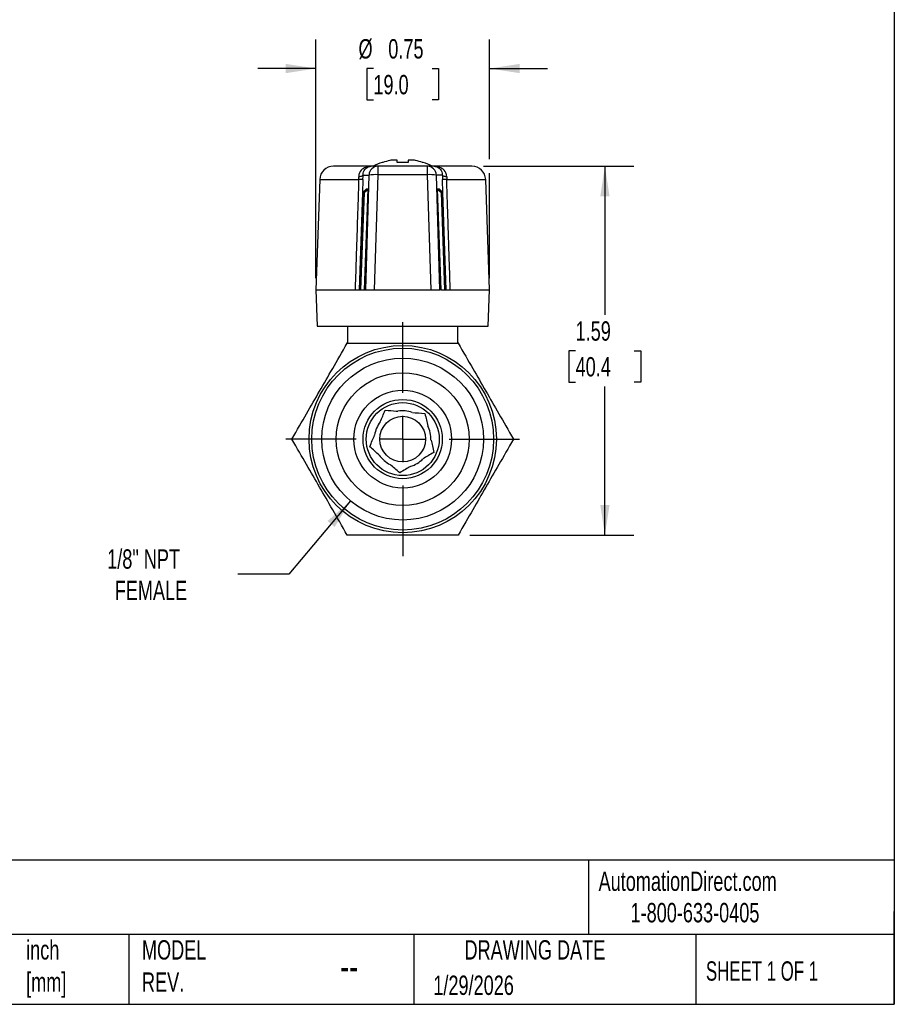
# Model space of a CAD drawing. Header units: inches. Extents: x 0.2 to 10.8, y 0.2 to 8.2.
# Tile 3 of 4: x 7 to 10.8, y 0.2 to 4.5. Entities that reach past the tile are written whole.
import ezdxf

# ---------------------------------------------------------------- set-up
doc = ezdxf.new("R2010")
doc.units = ezdxf.units.IN
doc.header["$MEASUREMENT"] = 0
doc.linetypes.add('SLD-Center', pattern=[0.75, 0.6, -0.05, 0.05, -0.05])
doc.linetypes.add('SLD-Solid', pattern=[0])
doc.layers.add('CENTER', color=40, linetype='SLD-Center')
doc.layers.add('DIMENSIONS', color=140, linetype='SLD-Solid', lineweight=25)
doc.layers.add('TEXT', color=140, linetype='SLD-Solid', lineweight=25)
doc.styles.add('SLDTEXTSTYLE0', font='TXT', dxfattribs={"width": 0.7})
doc.styles.add('SLDTEXTSTYLE1', font='TXT', dxfattribs={"width": 0.65})
doc.dimstyles.new('SLDDIMSTYLE0', dxfattribs={"dimtxt": 0.084961, "dimasz": 0.13, "dimexe": 0, "dimexo": 0.0625, "dimgap": 0.02124, "dimtad": 0, "dimtih": 1, "dimtoh": 1, "dimrnd": 1e-09, "dimdsep": 46, "dimtxsty": 'SLDTEXTSTYLE0', "dimsah": 1, "dimcen": 0.09, "dimadec": 0, "dimazin": 2, "dimtfac": 1, "dimtmove": 0, "dimatfit": 0, "dimfxl": 0, "dimfrac": 2, "dimtolj": 1, "dimtzin": 12, "dimarcsym": 0})
doc.dimstyles.new('SLDDIMSTYLE3', dxfattribs={"dimtxt": 0.084961, "dimasz": 0.13, "dimexe": 0, "dimexo": 0.0625, "dimgap": 0.02124, "dimtad": 0, "dimtih": 1, "dimtoh": 1, "dimrnd": 1e-09, "dimzin": 12, "dimdsep": 46, "dimtxsty": 'SLDTEXTSTYLE0', "dimsah": 1, "dimcen": 0.09, "dimadec": 0, "dimazin": 3, "dimtfac": 1, "dimtofl": 0, "dimtmove": 0, "dimatfit": 3, "dimfxl": 0, "dimfrac": 2, "dimtolj": 1, "dimtzin": 12, "dimarcsym": 0})
doc.dimstyles.new('SLDDIMSTYLE4', dxfattribs={"dimtxt": 0.084961, "dimasz": 0.13, "dimexe": 0, "dimexo": 0.0625, "dimgap": 0.02124, "dimtad": 0, "dimtih": 1, "dimtoh": 1, "dimrnd": 1e-09, "dimzin": 12, "dimdsep": 46, "dimtxsty": 'SLDTEXTSTYLE0', "dimsah": 1, "dimcen": 0, "dimadec": 0, "dimazin": 3, "dimtfac": 1, "dimtofl": 0, "dimtmove": 0, "dimatfit": 3, "dimfxl": 0, "dimfrac": 2, "dimtolj": 1, "dimtzin": 12, "dimarcsym": 0})

# ---------------------------------------------------------------- blocks, each defined once
blk = doc.blocks.new('_D_4')
at = {"layer": 'DIMENSIONS'}
for p, q in [((8.4077, 2.4181), (8.1413, 2.1022)), ((8.1413, 2.1022), (7.9225, 2.1022))]:
    blk.add_line(p, q, dxfattribs=at)
blk.add_solid([(8.4077, 2.4181), (8.3086, 2.3316), (8.3392, 2.3058)], dxfattribs=at)
at = {"layer": 'DIMENSIONS', "char_height": 0.08333, "attachment_point": 1, "style": 'SLDTEXTSTYLE0'}
for s, insert in [('1/8" NPT', (7.3595, 2.2096)), ('FEMALE', (7.3919, 2.0746))]:
    blk.add_mtext(s, dxfattribs=dict(at, insert=insert))
blk = doc.blocks.new('_D_5')
at = {"layer": 'DIMENSIONS'}
for p, q in [((8.9808, 3.8596), (9.6284, 3.8596)), ((9.5034, 3.8596), (9.5034, 3.2193)), ((9.3771, 3.0653), (9.3486, 3.0653)), ((9.3486, 3.0653), (9.3486, 2.9303)), ((9.6296, 3.0653), (9.6581, 3.0653)), ((9.6581, 3.0653), (9.6581, 2.9303)), ((9.3486, 2.9303), (9.3771, 2.9303)), ((9.6581, 2.9303), (9.6296, 2.9303)), ((9.5034, 2.271), (9.5034, 2.9112)), ((8.921, 2.271), (9.6284, 2.271))]:
    blk.add_line(p, q, dxfattribs=at)
for points in [[(9.5034, 3.8596), (9.4834, 3.7296), (9.5234, 3.7296)], [(9.5034, 2.271), (9.5234, 2.401), (9.4834, 2.401)]]:
    blk.add_solid(points, dxfattribs=at)
at = {"layer": 'DIMENSIONS', "char_height": 0.08333, "attachment_point": 1, "style": 'SLDTEXTSTYLE0'}
for s, insert in [('1.59', (9.3771, 3.1917)), ('40.4', (9.3771, 3.0377))]:
    blk.add_mtext(s, dxfattribs=dict(at, insert=insert))
blk = doc.blocks.new('_D_6')
at = {"layer": 'DIMENSIONS'}
for p, q in [((8.2583, 3.3781), (8.2583, 4.4056)), ((9.0064, 3.8896), (9.0064, 4.4056)), ((8.2583, 4.2806), (8.0083, 4.2806)), ((8.5061, 4.2806), (8.4776, 4.2806)), ((8.4776, 4.2806), (8.4776, 4.1456)), ((8.7586, 4.2806), (8.7871, 4.2806)), ((8.7871, 4.2806), (8.7871, 4.1456)), ((9.0064, 4.2806), (9.2564, 4.2806)), ((8.4776, 4.1456), (8.5061, 4.1456)), ((8.7871, 4.1456), (8.7586, 4.1456)), ((9.0064, 3.3781), (9.0064, 3.8296))]:
    blk.add_line(p, q, dxfattribs=at)
for points in [[(8.2583, 4.2806), (8.1283, 4.3006), (8.1283, 4.2606)], [(9.0064, 4.2806), (9.1364, 4.2606), (9.1364, 4.3006)]]:
    blk.add_solid(points, dxfattribs=at)
at = {"layer": 'DIMENSIONS', "char_height": 0.08333, "attachment_point": 1, "style": 'SLDTEXTSTYLE0'}
for s, insert in [('%%c', (8.442, 4.4071)), ('0.75', (8.5702, 4.4071)), ('19.0', (8.5061, 4.253))]:
    blk.add_mtext(s, dxfattribs=dict(at, insert=insert))
blk = doc.blocks.new('SW_CENTERMARKSYMBOL_0')
at = {"layer": 'CENTER', "color": 0}
for p, q in [((0, 0.2), (0, 0.5035)), ((0, 0), (0, 0.1)), ((-0.2, 0), (-0.5035, 0)), ((0, 0), (-0.1, 0)), ((0, 0), (0, -0.1)), ((0, 0), (0.1, 0)), ((0.2, 0), (0.5035, 0)), ((0, -0.2), (0, -0.5035))]:
    blk.add_line(p, q, dxfattribs=at)

msp = doc.modelspace()

# ---------------------------------------------------------------- linework, layer by layer
for p, q in [((8.4965, 3.8596), (8.3339, 3.8596)), ((8.5264, 3.8596), (8.4965, 3.8596)), ((8.5264, 3.823), (8.5264, 3.8596)), ((8.7383, 3.8596), (8.5264, 3.8596)), ((8.547, 3.8763), (8.5438, 3.8763)), ((8.6077, 3.8859), (8.5853, 3.8859)), ((8.6087, 3.8763), (8.6087, 3.8844)), ((8.656, 3.8763), (8.6087, 3.8763)), ((8.656, 3.8844), (8.656, 3.8763)), ((8.6794, 3.8859), (8.657, 3.8859)), ((8.7209, 3.8763), (8.7177, 3.8763)), ((8.7383, 3.8596), (8.7383, 3.823)), ((8.7682, 3.8596), (8.7383, 3.8596)), ((8.9308, 3.8596), (8.7682, 3.8596)), ((8.4616, 3.8216), (8.4872, 3.8216)), ((8.4872, 3.8216), (8.4723, 3.3281)), ((8.5115, 3.3281), (8.5264, 3.823)), ((8.7383, 3.823), (8.5264, 3.823)), ((8.7383, 3.823), (8.7532, 3.3281)), ((8.7924, 3.3281), (8.7775, 3.8216)), ((8.8031, 3.8216), (8.7775, 3.8216)), ((8.2749, 3.8026), (8.2583, 3.3281)), ((8.2749, 3.8026), (8.4427, 3.8026)), ((8.4611, 3.8026), (8.4592, 3.7454)), ((8.8055, 3.7454), (8.8036, 3.8026)), ((8.8219, 3.8026), (8.9898, 3.8026)), ((9.0064, 3.3281), (8.9898, 3.8026)), ((8.4592, 3.7462), (8.4446, 3.3281)), ((8.4614, 3.7461), (8.4468, 3.3281)), ((8.4636, 3.7461), (8.449, 3.3281)), ((8.4658, 3.746), (8.4512, 3.3281)), ((8.4592, 3.7462), (8.4766, 3.7614)), ((8.4744, 3.7614), (8.4592, 3.7462)), ((8.4766, 3.7614), (8.4614, 3.7461)), ((8.4614, 3.7461), (8.4788, 3.7613)), ((8.4788, 3.7613), (8.4636, 3.7461)), ((8.4636, 3.7461), (8.481, 3.7612)), ((8.481, 3.7612), (8.4658, 3.746)), ((8.4658, 3.746), (8.4832, 3.7611)), ((8.468, 3.3281), (8.4832, 3.7611)), ((8.4766, 3.7614), (8.4744, 3.7614)), ((8.4788, 3.7613), (8.4766, 3.7614)), ((8.481, 3.7612), (8.4788, 3.7613)), ((8.4832, 3.7611), (8.481, 3.7612)), ((8.7837, 3.7612), (8.7815, 3.7611)), ((8.7815, 3.7611), (8.7967, 3.3281)), ((8.7815, 3.7611), (8.7989, 3.746)), ((8.7859, 3.7613), (8.7837, 3.7612)), ((8.7989, 3.746), (8.7837, 3.7612)), ((8.7837, 3.7612), (8.8011, 3.7461)), ((8.7881, 3.7614), (8.7859, 3.7613)), ((8.8011, 3.7461), (8.7859, 3.7613)), ((8.7859, 3.7613), (8.8033, 3.7461)), ((8.7903, 3.7614), (8.7881, 3.7614)), ((8.8033, 3.7461), (8.7881, 3.7614)), ((8.8055, 3.7462), (8.7881, 3.7614)), ((8.7903, 3.7614), (8.8055, 3.7462)), ((8.8135, 3.3281), (8.7989, 3.746)), ((8.8157, 3.3281), (8.8011, 3.7461)), ((8.8179, 3.3281), (8.8033, 3.7461)), ((8.8201, 3.3281), (8.8055, 3.7462)), ((8.2583, 3.3281), (8.2638, 3.1706)), ((8.2583, 3.3281), (8.4275, 3.3281)), ((8.4446, 3.3281), (8.4468, 3.3281)), ((8.4468, 3.3281), (8.449, 3.3281)), ((8.449, 3.3281), (8.4512, 3.3281)), ((8.4512, 3.3281), (8.468, 3.3281)), ((8.468, 3.3281), (8.4723, 3.3281)), ((8.4723, 3.3281), (8.5115, 3.3281)), ((8.5115, 3.3281), (8.7532, 3.3281)), ((8.7532, 3.3281), (8.7924, 3.3281)), ((8.7967, 3.3281), (8.7924, 3.3281)), ((8.7967, 3.3281), (8.8135, 3.3281)), ((8.8135, 3.3281), (8.8157, 3.3281)), ((8.8157, 3.3281), (8.8179, 3.3281)), ((8.8179, 3.3281), (8.8201, 3.3281)), ((8.8372, 3.3281), (9.0064, 3.3281)), ((9.0009, 3.1706), (9.0064, 3.3281)), ((8.2638, 3.1706), (8.6323, 3.1706)), ((8.3961, 3.102), (8.3961, 3.1706)), ((8.6323, 3.1706), (9.0009, 3.1706)), ((8.8686, 3.1706), (8.8686, 3.102)), ((8.3937, 3.0978), (8.3961, 3.102)), ((8.8686, 3.102), (8.871, 3.0978))]:
    msp.add_line(p, q)
for radius in [0.4035, 0.3917, 0.3484, 0.2859, 0.2106, 0.1707, 0.1573, 0.0984]:
    msp.add_circle((8.6323, 2.6844), radius)
for centre, radius, start, end in [((8.3339, 3.8005), 0.0591, 90, 178), ((8.5265, 3.8203), 0.0393, 90.0667, 178.073), ((8.6323, 3.618), 0.2731, 108.9246, 117.7873), ((8.6323, 3.618), 0.2721, 101.6867, 108.2857), ((8.6323, 3.618), 0.2721, 71.7143, 78.3133), ((8.6323, 3.618), 0.2731, 62.2127, 71.0754), ((8.7382, 3.8203), 0.0393, 1.927, 89.9333), ((8.9308, 3.8005), 0.0591, 2, 90), ((8.5126, 3.657), 0.1665, 85.231, 98.7739), ((8.7521, 3.657), 0.1665, 81.2261, 94.769), ((8.6323, 2.6844), 0.122, 70.116, 99.8346), ((8.6323, 2.6844), 0.122, 142.116, 171.8346), ((8.6323, 2.6844), 0.122, 358.116, 27.8346), ((8.6323, 2.6844), 0.122, 214.116, 243.8346), ((8.6323, 2.6844), 0.122, 286.116, 315.8346)]:
    msp.add_arc(centre, radius, start, end)
for centre, major_axis, ratio, start_param, end_param in [((8.4536, 3.8), (0.0033, 0.092), 0.080638, 4.743134, 4.951762), ((8.8111, 3.8), (-0.0033, 0.092), 0.080638, 1.331423, 1.540051), ((8.424, 3.8012), (0.0031, 0.0527), 0.353783, 4.759784, 4.978444), ((8.8407, 3.8012), (-0.0031, 0.0527), 0.353783, 1.304741, 1.523401)]:
    msp.add_ellipse(centre, major_axis=major_axis, ratio=ratio, start_param=start_param, end_param=end_param)
for points, knots in [([(8.4965, 3.8596), (8.4866, 3.8596), (8.477, 3.8576), (8.4609, 3.8498), (8.4544, 3.8445), (8.4469, 3.8335), (8.4448, 3.8288), (8.4429, 3.8206), (8.4426, 3.8173), (8.4428, 3.814)], [0, 0, 0, 0, 0.355, 0.355, 0.675, 0.675, 0.875, 0.875, 1, 1, 1, 1]), ([(8.4719, 3.8485), (8.4741, 3.8509), (8.4765, 3.8529), (8.4845, 3.8579), (8.4905, 3.8596), (8.4965, 3.8596)], [0, 0, 0, 0, 0.1685186, 0.1685186, 0.5235186, 0.5235186, 0.5235186, 0.5235186]), ([(8.7682, 3.8596), (8.7741, 3.8596), (8.7802, 3.8579), (8.7882, 3.8529), (8.7906, 3.8509), (8.7928, 3.8485)], [0, 0, 0, 0, 0.355, 0.355, 0.5235186, 0.5235186, 0.5235186, 0.5235186]), ([(8.8219, 3.814), (8.822, 3.8173), (8.8217, 3.8206), (8.8199, 3.8288), (8.8178, 3.8335), (8.8103, 3.8445), (8.8037, 3.8498), (8.7877, 3.8576), (8.778, 3.8596), (8.7682, 3.8596)], [0, 0, 0, 0, 0.125, 0.125, 0.325, 0.325, 0.645, 0.645, 1, 1, 1, 1]), ([(8.4616, 3.8216), (8.4616, 3.8243), (8.4619, 3.8271), (8.4632, 3.8339), (8.4647, 3.8378), (8.4682, 3.844), (8.4699, 3.8464), (8.4719, 3.8485)], [0.5235308, 0.5235308, 0.5235308, 0.5235308, 0.6485308, 0.6485308, 0.8485308, 0.8485308, 1, 1, 1, 1]), ([(8.7928, 3.8485), (8.7948, 3.8464), (8.7965, 3.844), (8.8, 3.8378), (8.8015, 3.8339), (8.8028, 3.8271), (8.8031, 3.8243), (8.8031, 3.8216)], [0.5235308, 0.5235308, 0.5235308, 0.5235308, 0.675, 0.675, 0.875, 0.875, 1, 1, 1, 1]), ([(8.4427, 3.8026), (8.4418, 3.7726), (8.4408, 3.7426), (8.4388, 3.6784), (8.4376, 3.6441), (8.4359, 3.5885), (8.4352, 3.5671), (8.4341, 3.5349), (8.4338, 3.5242), (8.4329, 3.4964), (8.4323, 3.4793), (8.4309, 3.4347), (8.4295, 3.3901), (8.428, 3.3454), (8.4275, 3.3281)], [0, 0, 0, 0, 0.189528, 0.189528, 0.406131, 0.406131, 0.541508, 0.541508, 0.609196, 0.609196, 0.717498, 0.717498, 0.89078, 1, 1, 1, 1]), ([(8.8372, 3.3281), (8.8367, 3.3449), (8.8361, 3.3618), (8.8345, 3.4129), (8.8334, 3.4472), (8.8316, 3.5028), (8.8309, 3.5242), (8.8299, 3.5564), (8.829, 3.5842), (8.8281, 3.612), (8.8266, 3.6566), (8.8258, 3.684), (8.8239, 3.7418), (8.8229, 3.7722), (8.8219, 3.8026)], [0, 0, 0, 0, 0.106512, 0.106512, 0.323115, 0.323115, 0.458492, 0.458492, 0.526181, 0.634482, 0.634482, 0.807765, 0.807765, 1, 1, 1, 1]), ([(8.4275, 3.3281), (8.43, 3.3281), (8.4323, 3.3281), (8.4344, 3.3281), (8.4365, 3.3281), (8.4383, 3.3281), (8.4399, 3.3281), (8.4414, 3.3281), (8.4426, 3.3281), (8.4435, 3.3281), (8.4444, 3.3281), (8.445, 3.3281), (8.4452, 3.3281)], [0, 0, 0, 0, 0.02301859, 0.02301859, 0.02301859, 0.04603172, 0.04603172, 0.04603172, 0.06904826, 0.06904826, 0.06904826, 0.09206968, 0.09206968, 0.09206968, 0.09206968]), ([(8.8195, 3.3281), (8.8197, 3.3281), (8.8203, 3.3281), (8.8212, 3.3281), (8.8221, 3.3281), (8.8233, 3.3281), (8.8248, 3.3281), (8.8264, 3.3281), (8.8282, 3.3281), (8.8303, 3.3281), (8.8324, 3.3281), (8.8347, 3.3281), (8.8372, 3.3281)], [0.000001, 0.000001, 0.000001, 0.000001, 0.02301925, 0.02301925, 0.02301925, 0.04603272, 0.04603272, 0.04603272, 0.06904896, 0.06904896, 0.06904896, 0.09207078, 0.09207078, 0.09207078, 0.09207078]), ([(8.155, 2.6844), (8.178, 2.7242), (8.1985, 2.7597), (8.2374, 2.8272), (8.2559, 2.8591), (8.2928, 2.9231), (8.3113, 2.955), (8.3502, 3.0225), (8.3707, 3.058), (8.3937, 3.0978)], [0, 0, 0, 0, 0.25, 0.25, 0.5, 0.5, 0.75, 0.75, 1, 1, 1, 1]), ([(8.3937, 3.0978), (8.4396, 3.0978), (8.4806, 3.0978), (8.5585, 3.0978), (8.5954, 3.0978), (8.6323, 3.0978)], [0, 0, 0, 0, 0.5, 0.5, 1, 1, 1, 1]), ([(8.6323, 3.0978), (8.6693, 3.0978), (8.7062, 3.0978), (8.7841, 3.0978), (8.8251, 3.0978), (8.871, 3.0978)], [0, 0, 0, 0, 0.5, 0.5, 1, 1, 1, 1]), ([(8.871, 3.0978), (8.894, 3.058), (8.9145, 3.0225), (8.9534, 2.955), (8.9719, 2.9231), (9.0088, 2.8591), (9.0273, 2.8272), (9.0662, 2.7597), (9.0867, 2.7242), (9.1097, 2.6844)], [0, 0, 0, 0, 0.25, 0.25, 0.5, 0.5, 0.75, 0.75, 1, 1, 1, 1]), ([(8.3937, 2.271), (8.3707, 2.3108), (8.3502, 2.3463), (8.3113, 2.4138), (8.2928, 2.4457), (8.2559, 2.5097), (8.2374, 2.5416), (8.1985, 2.6091), (8.178, 2.6446), (8.155, 2.6844)], [0, 0, 0, 0, 0.25, 0.25, 0.5, 0.5, 0.75, 0.75, 1, 1, 1, 1]), ([(9.1097, 2.6844), (9.0867, 2.6446), (9.0662, 2.6091), (9.0273, 2.5416), (9.0088, 2.5097), (8.9719, 2.4457), (8.9534, 2.4138), (8.9145, 2.3463), (8.894, 2.3108), (8.871, 2.271)], [0, 0, 0, 0, 0.25, 0.25, 0.5, 0.5, 0.75, 0.75, 1, 1, 1, 1]), ([(8.871, 2.271), (8.8251, 2.271), (8.7841, 2.271), (8.7062, 2.271), (8.6693, 2.271), (8.5954, 2.271), (8.5585, 2.271), (8.4806, 2.271), (8.4396, 2.271), (8.3937, 2.271)], [0, 0, 0, 0, 0.25, 0.25, 0.5, 0.5, 0.75, 0.75, 1, 1, 1, 1])]:
    msp.add_open_spline(points, degree=3, knots=knots)
for points in [[(8.5853, 3.8859), (8.5826, 3.8855), (8.5799, 3.885), (8.5772, 3.8844)], [(8.6087, 3.8844), (8.6087, 3.885), (8.6084, 3.8855), (8.6077, 3.8859)], [(8.657, 3.8859), (8.6563, 3.8855), (8.656, 3.885), (8.656, 3.8844)], [(8.6875, 3.8844), (8.6848, 3.885), (8.6821, 3.8855), (8.6794, 3.8859)], [(8.4616, 3.8216), (8.4611, 3.82), (8.4572, 3.8169), (8.4481, 3.8147), (8.4428, 3.814)], [(8.8219, 3.814), (8.8166, 3.8147), (8.8075, 3.8169), (8.8036, 3.82), (8.8031, 3.8216)], [(8.4611, 3.8026), (8.4607, 3.8025), (8.4569, 3.8024), (8.448, 3.8025), (8.4427, 3.8026)], [(8.8219, 3.8026), (8.8167, 3.8025), (8.8078, 3.8024), (8.804, 3.8025), (8.8036, 3.8026)], [(8.536, 2.7593), (8.5427, 2.775), (8.5495, 2.791), (8.5573, 2.8094)], [(8.5573, 2.8094), (8.5745, 2.8079), (8.5898, 2.8066), (8.6045, 2.8053)], [(8.6045, 2.8053), (8.6068, 2.8051), (8.6092, 2.8049), (8.6115, 2.8046)], [(8.6739, 2.7992), (8.6908, 2.7977), (8.7081, 2.7962), (8.7281, 2.7944)], [(8.7281, 2.7944), (8.7326, 2.7749), (8.7365, 2.7579), (8.7403, 2.7414)], [(8.4903, 2.6517), (8.4981, 2.6701), (8.5049, 2.6861), (8.5115, 2.7017)], [(8.7543, 2.6804), (8.7581, 2.6638), (8.762, 2.6469), (8.7665, 2.6274)], [(8.5313, 2.6159), (8.5185, 2.6271), (8.5054, 2.6385), (8.4903, 2.6517)], [(8.7665, 2.6274), (8.7494, 2.617), (8.7345, 2.6081), (8.7199, 2.5994)], [(8.6196, 2.5391), (8.6045, 2.5523), (8.5913, 2.5637), (8.5785, 2.5749)], [(8.6662, 2.5671), (8.6517, 2.5584), (8.6368, 2.5495), (8.6196, 2.5391)]]:
    msp.add_open_spline(points, degree=3)
at = {"layer": 'TEXT'}
for p, q in [((10.75, 8.25), (10.75, 0.25)), ((10.75, 0.8711), (0.25, 0.8711)), ((9.4321, 0.8711), (9.4321, 0.55)), ((10.75, 0.25), (10.75, 0.65)), ((10.75, 0.55), (0.25, 0.55)), ((7.4528, 0.55), (7.4528, 0.25)), ((8.6797, 0.55), (8.6797, 0.25)), ((9.8956, 0.55), (9.8956, 0.25)), ((0.25, 0.25), (10.75, 0.25))]:
    msp.add_line(p, q, dxfattribs=at)

# ---------------------------------------------------------------- block references
at = {"layer": 'CENTER'}
msp.add_blockref('SW_CENTERMARKSYMBOL_0', (8.6323, 2.6844), dxfattribs=at)

# ---------------------------------------------------------------- texts
at = {"layer": 'TEXT'}
for s, insert, char_height, attachment_point, style in [('AutomationDirect.com', (9.4762, 0.8219), 0.083333, 1, 'SLDTEXTSTYLE0'), ('1-800-633-0405', (9.6138, 0.6865), 0.083333, 1, 'SLDTEXTSTYLE0'), ('inch^J[mm]', (7.0104, 0.5261), 0.08333, 1, 'SLDTEXTSTYLE0'), ('MODEL ^JREV.', (7.5092, 0.5261), 0.083333, 1, 'SLDTEXTSTYLE0'), ('DRAWING DATE', (9.2018, 0.5261), 0.083333, 2, 'SLDTEXTSTYLE0'), ('SHEET 1 OF 1', (9.9386, 0.4351), 0.083333, 1, 'SLDTEXTSTYLE1'), ('--', (8.3633, 0.4754), 0.125, 1, 'SLDTEXTSTYLE0'), ('1/29/2026', (8.7643, 0.3737), 0.08333, 1, 'SLDTEXTSTYLE0')]:
    msp.add_mtext(s, dxfattribs=dict(at, insert=insert, char_height=char_height, attachment_point=attachment_point, style=style))

# ---------------------------------------------------------------- dimensions: what is measured, and where the dimension line sits
at = {"layer": 'DIMENSIONS'}
dim = msp.add_linear_dim(base=(8.2583, 4.2806), p1=(9.0064, 3.3281), p2=(8.2583, 3.3281), text='%%c<>', dimstyle='SLDDIMSTYLE0', dxfattribs=at)
dim.commit()
dim.dimension.update_dxf_attribs({"geometry": '_D_6', "text_midpoint": (8.6323, 4.2806), "dimtype": 160})
dim = msp.add_linear_dim(base=(9.5034, 3.8596), p1=(8.871, 2.271), p2=(8.9308, 3.8596), angle=90, dimstyle='SLDDIMSTYLE3', dxfattribs=at)
dim.commit()
dim.dimension.update_dxf_attribs({"geometry": '_D_5', "text_midpoint": (9.5034, 3.0653), "dimtype": 160})
dim = msp.add_diameter_dim_2p(p1=(8.857, 2.9507), p2=(8.4077, 2.4181), text='1/8" NPT\\PFEMALE', dimstyle='SLDDIMSTYLE4', override={"dimpost": '<>'}, dxfattribs=at)
dim.commit()
dim.dimension.update_dxf_attribs({"geometry": '_D_4', "text_midpoint": (7.6098, 2.1022), "dimtype": 163})

doc.saveas('drawing.dxf')
